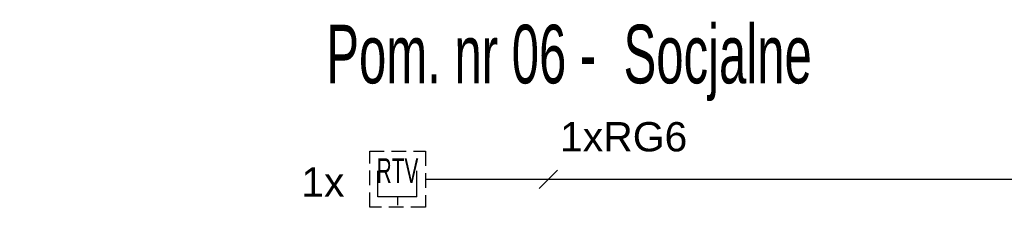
# Model space of a CAD drawing. Header units: millimetres. Extents: x 0 to 2597, y 167 to 1618.
# Tile 1 of 10: x 0 to 134, y 266 to 292. Entities that reach past the tile are written whole.
import ezdxf
from ezdxf.enums import TextEntityAlignment as Align

# ---------------------------------------------------------------- set-up
doc = ezdxf.new("R2010")
doc.units = ezdxf.units.MM
doc.linetypes.add('DASHED', pattern=[0.75, 0.5, -0.25])
doc.linetypes.add('TRATEGGIATA', pattern=[0.4, 0.2, -0.2])
for name, color, linetype in [('_IE_Gniazdo_LAN_TV', 5, 'Continuous'), ('_IE_Instalacja CATV', 170, 'Continuous'), ('XE_instalacja alarmowa', 210, 'Continuous')]:
    doc.layers.add(name, color=color, linetype=linetype)
doc.styles.add('ARIAL', font='arial.ttf')
doc.styles.add('BEM', font='simplex.shx', dxfattribs={"width": 0.6})

# ---------------------------------------------------------------- blocks, each defined once
blk = doc.blocks.new('*U39')
at = {"color": 230, "linetype": 'DASHED', "ltscale": 20}
blk.add_lwpolyline([(-19.02, 38.3), (19.02, 38.3), (19.02, 0), (-19.02, 0)], close=True, dxfattribs=at)
at = {"layer": '_IE_Gniazdo_LAN_TV', "color": 5}
for p, q in [((-13.4, 7.16), (-13.4, 24.99)), ((13.1, 7.16), (13.1, 24.99)), ((13.1, 7.16), (-13.4, 7.16)), ((0, 7.16), (0, 1.52))]:
    blk.add_line(p, q, dxfattribs=at)
at = {"layer": '_IE_Gniazdo_LAN_TV', "color": 240, "style": 'ARIAL', "flags": 12}
blk.add_attdef('LAN', text='', height=17, dxfattribs=at).set_placement((0, 24.99), align=Align.MIDDLE)

msp = doc.modelspace()

# ---------------------------------------------------------------- linework, layer by layer
at = {"layer": '_IE_Instalacja CATV'}
msp.add_line((70.69, 268.72), (73.21, 271.24), dxfattribs=at)
at = {"layer": '_IE_Instalacja CATV', "linetype": 'DASHED', "ltscale": 10, "const_width": 0.2}
msp.add_lwpolyline([(173.02, 269.98), (173.02, 269.98), (55.14, 269.98)], dxfattribs=at)

# ---------------------------------------------------------------- block references
at = {"layer": '_IE_Gniazdo_LAN_TV'}
ref = msp.add_blockref('*U39', (51.34, 266.15), dxfattribs=dict(at, xscale=0.2, yscale=0.2, zscale=0.2))
ref.add_attrib('LAN', 'RTV', dxfattribs={"color": 240, "height": 3.4, "style": 'ARIAL', "width": 0.6}).set_placement((51.34, 271.15), align=Align.MIDDLE)

# ---------------------------------------------------------------- texts
at = {"layer": '_IE_Instalacja CATV', "linetype": 'TRATEGGIATA', "ltscale": 5, "style": 'ARIAL'}
for s, p in [('1xRG6', (73.54, 273.78)), ('1x', (38.19, 267.59))]:
    msp.add_text(s, height=4, dxfattribs=at).set_placement(p)
at = {"layer": 'XE_instalacja alarmowa', "color": 94, "insert": (-57.26, 291.06), "char_height": 8, "width": 165.1987, "attachment_point": 1, "style": 'BEM'}
msp.add_mtext('\\pxqr;{\\fArial|b0|i0|c238|p34;Pom. nr 06 -  Socjalne}', dxfattribs=at)

doc.saveas('drawing.dxf')
